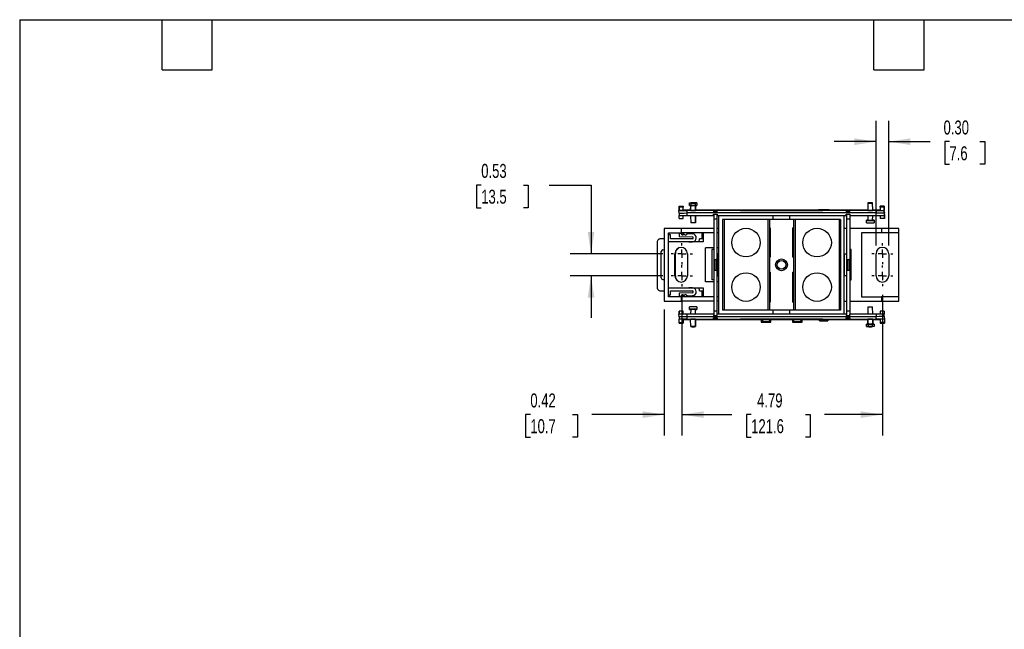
# Model space of a CAD drawing. Header units: inches. Extents: x 1 to 43, y 1 to 33.
# Tile 2 of 3: x 1 to 24.5, y 18.4 to 33. Entities that reach past the tile are written whole.
import ezdxf

# ---------------------------------------------------------------- set-up
doc = ezdxf.new("R2010")
doc.units = ezdxf.units.IN
doc.header["$LTSCALE"] = 4
doc.header["$MEASUREMENT"] = 0
doc.linetypes.add('CENTERX2', pattern=[0.8, 0.5, -0.1, 0.1, -0.1])
doc.layers.add('CENTER', color=40, linetype='CENTERX2')
doc.layers.add('DIMENSIONS', color=140, linetype='Continuous', lineweight=25)
doc.layers.add('TEXT', color=140, linetype='Continuous', lineweight=25)
doc.styles.add('SLDTEXTSTYLE0', font='TXT', dxfattribs={"width": 0.7})
doc.dimstyles.new('SLDDIMSTYLE0', dxfattribs={"dimtxt": 0.339844, "dimasz": 0.52, "dimexe": 0, "dimexo": 0.0625, "dimgap": 0.084961, "dimtad": 0, "dimtih": 1, "dimtoh": 1, "dimrnd": 1e-09, "dimzin": 12, "dimdsep": 46, "dimtxsty": 'SLDTEXTSTYLE0', "dimsah": 1, "dimcen": 0.09, "dimadec": 0, "dimazin": 3, "dimtfac": 1, "dimtofl": 0, "dimtmove": 0, "dimatfit": 3, "dimfxl": 0, "dimfrac": 2, "dimtolj": 1, "dimtzin": 12, "dimarcsym": 0})
doc.dimstyles.new('SLDDIMSTYLE2', dxfattribs={"dimtxt": 0.339844, "dimasz": 0.52, "dimexe": 0, "dimexo": 0.0625, "dimgap": 0.084961, "dimtad": 0, "dimtih": 1, "dimtoh": 1, "dimrnd": 1e-09, "dimdsep": 46, "dimtxsty": 'SLDTEXTSTYLE0', "dimsah": 1, "dimcen": 0.09, "dimadec": 0, "dimazin": 2, "dimtfac": 1, "dimtmove": 0, "dimatfit": 0, "dimfxl": 0, "dimfrac": 2, "dimtolj": 1, "dimtzin": 12, "dimarcsym": 0})
doc.dimstyles.new('SLDDIMSTYLE3', dxfattribs={"dimtxt": 0.339844, "dimasz": 0.52, "dimexe": 0, "dimexo": 0.0625, "dimgap": 0.084961, "dimtad": 0, "dimtih": 1, "dimtoh": 1, "dimrnd": 1e-09, "dimzin": 0, "dimdsep": 46, "dimtxsty": 'SLDTEXTSTYLE0', "dimsah": 1, "dimcen": 0.09, "dimadec": 0, "dimazin": 0, "dimtfac": 1, "dimtmove": 0, "dimatfit": 0, "dimfxl": 0, "dimfrac": 2, "dimtolj": 1, "dimtzin": 12, "dimarcsym": 0})

# ---------------------------------------------------------------- blocks, each defined once
blk = doc.blocks.new('_D_3')
at = {"layer": 'DIMENSIONS'}
for p, q in [((16.816, 26.422), (16.816, 23.066)), ((21.605, 26.43), (21.605, 23.066)), ((16.816, 23.566), (18.01, 23.566)), ((18.471, 23.566), (18.357, 23.566)), ((18.357, 23.566), (18.357, 23.025)), ((19.764, 23.566), (19.878, 23.566)), ((19.878, 23.566), (19.878, 23.025)), ((21.605, 23.566), (20.224, 23.566)), ((18.357, 23.025), (18.471, 23.025)), ((19.878, 23.025), (19.764, 23.025))]:
    blk.add_line(p, q, dxfattribs=at)
for points in [[(16.816, 23.566), (17.336, 23.486), (17.336, 23.646)], [(21.605, 23.566), (21.085, 23.646), (21.085, 23.486)]]:
    blk.add_solid(points, dxfattribs=at)
at = {"layer": 'DIMENSIONS', "char_height": 0.3333, "attachment_point": 1, "style": 'SLDTEXTSTYLE0'}
for s, insert in [('4.79', (18.612, 24.071)), ('121.6', (18.471, 23.455))]:
    blk.add_mtext(s, dxfattribs=dict(at, insert=insert))
blk = doc.blocks.new('_D_4')
at = {"layer": 'DIMENSIONS'}
for p, q in [((16.816, 26.422), (16.816, 23.066)), ((16.396, 26.078), (16.396, 23.066)), ((13.196, 23.566), (13.082, 23.566)), ((13.082, 23.566), (13.082, 23.025)), ((14.206, 23.566), (14.32, 23.566)), ((14.32, 23.566), (14.32, 23.025)), ((16.396, 23.566), (14.666, 23.566)), ((16.816, 23.566), (17.816, 23.566)), ((13.082, 23.025), (13.196, 23.025)), ((14.32, 23.025), (14.206, 23.025))]:
    blk.add_line(p, q, dxfattribs=at)
for points in [[(16.396, 23.566), (15.876, 23.646), (15.876, 23.486)], [(16.816, 23.566), (17.336, 23.486), (17.336, 23.646)]]:
    blk.add_solid(points, dxfattribs=at)
at = {"layer": 'DIMENSIONS', "char_height": 0.3333, "attachment_point": 1, "style": 'SLDTEXTSTYLE0'}
for s, insert in [('0.42', (13.196, 24.071)), ('10.7', (13.196, 23.455))]:
    blk.add_mtext(s, dxfattribs=dict(at, insert=insert))
blk = doc.blocks.new('_D_5')
at = {"layer": 'DIMENSIONS'}
for p, q in [((12.023, 29.048), (11.909, 29.048)), ((11.909, 29.048), (11.909, 28.508)), ((13.033, 29.048), (13.147, 29.048)), ((13.147, 29.048), (13.147, 28.508)), ((13.646, 29.048), (14.646, 29.048)), ((14.646, 29.048), (14.646, 27.409)), ((11.909, 28.508), (12.023, 28.508)), ((13.147, 28.508), (13.033, 28.508)), ((16.36, 27.409), (14.146, 27.409)), ((16.36, 26.878), (14.146, 26.878)), ((14.646, 26.878), (14.646, 25.878))]:
    blk.add_line(p, q, dxfattribs=at)
for points in [[(14.646, 27.409), (14.726, 27.929), (14.566, 27.929)], [(14.646, 26.878), (14.566, 26.358), (14.726, 26.358)]]:
    blk.add_solid(points, dxfattribs=at)
at = {"layer": 'DIMENSIONS', "char_height": 0.3333, "attachment_point": 1, "style": 'SLDTEXTSTYLE0'}
for s, insert in [('0.53', (12.023, 29.554)), ('13.5', (12.023, 28.938))]:
    blk.add_mtext(s, dxfattribs=dict(at, insert=insert))
blk = doc.blocks.new('_D_6')
at = {"layer": 'DIMENSIONS'}
for p, q in [((21.455, 27.608), (21.455, 30.586)), ((21.755, 27.608), (21.755, 30.586)), ((21.455, 30.086), (20.455, 30.086)), ((21.755, 30.086), (22.745, 30.086)), ((23.206, 30.086), (23.092, 30.086)), ((23.092, 30.086), (23.092, 29.546)), ((23.933, 30.086), (24.047, 30.086)), ((24.047, 30.086), (24.047, 29.546)), ((23.092, 29.546), (23.206, 29.546)), ((24.047, 29.546), (23.933, 29.546))]:
    blk.add_line(p, q, dxfattribs=at)
for points in [[(21.455, 30.086), (20.935, 30.166), (20.935, 30.006)], [(21.755, 30.086), (22.275, 30.006), (22.275, 30.166)]]:
    blk.add_solid(points, dxfattribs=at)
at = {"layer": 'DIMENSIONS', "char_height": 0.3333, "attachment_point": 1, "style": 'SLDTEXTSTYLE0'}
for s, insert in [('0.30', (23.065, 30.592)), ('7.6', (23.206, 29.975))]:
    blk.add_mtext(s, dxfattribs=dict(at, insert=insert))
blk = doc.blocks.new('SW_CENTERMARKSYMBOL_0')
at = {"layer": 'CENTER', "color": 0}
for p, q in [((0, 0.2), (0, 0.256)), ((-0.2, 0), (-0.256, 0)), ((0, 0), (-0.1, 0)), ((0, 0), (0, 0.1)), ((0, 0), (0, -0.1)), ((0, 0), (0.1, 0)), ((0.2, 0), (0.256, 0)), ((0, -0.2), (0, -0.256))]:
    blk.add_line(p, q, dxfattribs=at)
blk = doc.blocks.new('SW_CENTERMARKSYMBOL_1')
at = {"layer": 'CENTER', "color": 0}
for p, q in [((0, 0.2), (0, 0.256)), ((-0.2, 0), (-0.256, 0)), ((0, 0), (-0.1, 0)), ((0, 0), (0, 0.1)), ((0, 0), (0, -0.1)), ((0, 0), (0.1, 0)), ((0.2, 0), (0.256, 0)), ((0, -0.2), (0, -0.256))]:
    blk.add_line(p, q, dxfattribs=at)
blk = doc.blocks.new('SW_CENTERMARKSYMBOL_2')
at = {"layer": 'CENTER', "color": 0}
for p, q in [((0, 0.2), (0, 0.25)), ((-0.2, 0), (-0.25, 0)), ((0, 0), (-0.1, 0)), ((0, 0), (0, 0.1)), ((0, 0), (0, -0.1)), ((0, 0), (0.1, 0)), ((0.2, 0), (0.25, 0)), ((0, -0.2), (0, -0.25))]:
    blk.add_line(p, q, dxfattribs=at)
blk = doc.blocks.new('SW_CENTERMARKSYMBOL_3')
at = {"layer": 'CENTER', "color": 0}
for p, q in [((0, 0.2), (0, 0.25)), ((-0.2, 0), (-0.25, 0)), ((0, 0), (-0.1, 0)), ((0, 0), (0, 0.1)), ((0, 0), (0, -0.1)), ((0, 0), (0.1, 0)), ((0.2, 0), (0.25, 0)), ((0, -0.2), (0, -0.25))]:
    blk.add_line(p, q, dxfattribs=at)

msp = doc.modelspace()

# ---------------------------------------------------------------- linework, layer by layer
for p, q in [((16.749, 28.548), (16.749, 28.453)), ((16.75, 28.525), (16.749, 28.548)), ((16.749, 28.548), (16.847, 28.548)), ((16.75, 28.443), (16.75, 28.525)), ((16.847, 28.525), (16.75, 28.525)), ((16.847, 28.548), (16.847, 28.525)), ((16.847, 28.443), (16.847, 28.525)), ((16.995, 28.562), (16.995, 28.621)), ((16.995, 28.621), (17.027, 28.621)), ((16.995, 28.562), (17.026, 28.562)), ((17.024, 28.442), (17.026, 28.562)), ((17.028, 28.621), (17.025, 28.442)), ((17.141, 28.442), (17.138, 28.621)), ((17.172, 28.621), (17.139, 28.621)), ((17.14, 28.562), (17.172, 28.562)), ((17.14, 28.562), (17.142, 28.442)), ((17.172, 28.621), (17.172, 28.562)), ((21.26, 28.621), (21.257, 28.442)), ((21.375, 28.441), (21.371, 28.621)), ((21.375, 28.442), (21.371, 28.621)), ((21.648, 28.542), (21.552, 28.542)), ((21.552, 28.525), (21.552, 28.542)), ((21.552, 28.525), (21.552, 28.443)), ((21.648, 28.525), (21.552, 28.525)), ((21.648, 28.542), (21.648, 28.525)), ((21.649, 28.45), (21.648, 28.542)), ((21.648, 28.525), (21.649, 28.443)), ((16.746, 28.442), (16.747, 28.454)), ((16.747, 28.381), (16.746, 28.442)), ((16.747, 28.381), (16.748, 28.326)), ((16.749, 28.249), (16.748, 28.326)), ((16.75, 28.443), (16.749, 28.453)), ((16.749, 28.249), (16.846, 28.249)), ((16.847, 28.443), (16.75, 28.443)), ((16.846, 28.249), (16.847, 28.324)), ((16.847, 28.454), (17.026, 28.454)), ((17.571, 28.441), (16.943, 28.441)), ((16.944, 28.382), (16.943, 28.441)), ((16.944, 28.323), (16.943, 28.382)), ((16.944, 28.382), (16.943, 28.382)), ((21.453, 28.382), (16.944, 28.382)), ((16.944, 28.323), (17.571, 28.323)), ((17.024, 28.323), (17.027, 28.148)), ((17.142, 28.323), (17.139, 28.148)), ((17.141, 28.454), (18.48, 28.454)), ((17.658, 28.451), (17.571, 28.451)), ((17.571, 28.451), (17.571, 28.441)), ((17.571, 28.441), (17.571, 28.413)), ((17.571, 28.422), (17.658, 28.422)), ((17.571, 28.413), (17.658, 28.413)), ((17.571, 28.352), (17.658, 28.352)), ((17.571, 28.323), (17.571, 28.352)), ((17.575, 28.352), (17.575, 28.246)), ((17.575, 28.246), (17.654, 28.246)), ((17.575, 28.246), (17.575, 27.274)), ((17.654, 28.352), (17.654, 28.246)), ((17.654, 28.246), (17.654, 27.274)), ((17.658, 28.441), (17.658, 28.451)), ((17.658, 28.413), (17.658, 28.441)), ((20.741, 28.441), (17.658, 28.441)), ((17.658, 28.352), (17.658, 28.323)), ((17.658, 28.323), (20.741, 28.323)), ((17.695, 25.964), (17.695, 28.323)), ((17.784, 28.226), (17.784, 26.061)), ((17.823, 28.226), (17.784, 28.226)), ((17.823, 28.226), (17.823, 26.061)), ((18.871, 28.226), (17.823, 28.226)), ((18.215, 28.448), (18.215, 28.443)), ((20.125, 28.448), (18.274, 28.448)), ((18.274, 28.448), (18.274, 28.443)), ((18.274, 28.443), (20.125, 28.443)), ((18.48, 28.454), (18.48, 28.454)), ((18.48, 28.454), (18.719, 28.454)), ((18.48, 28.454), (18.48, 28.454)), ((18.719, 28.454), (18.748, 28.45)), ((18.748, 28.45), (18.902, 28.45)), ((18.871, 28.226), (18.871, 26.061)), ((18.91, 28.226), (18.871, 28.226)), ((18.902, 28.45), (18.932, 28.454)), ((18.91, 28.226), (18.91, 26.061)), ((19.481, 28.226), (18.91, 28.226)), ((18.932, 28.454), (19.467, 28.454)), ((18.999, 28.226), (18.999, 28.323)), ((19.392, 28.226), (19.392, 28.323)), ((19.467, 28.454), (19.496, 28.45)), ((19.481, 28.226), (19.481, 26.061)), ((19.52, 28.226), (19.481, 28.226)), ((19.496, 28.45), (19.65, 28.45)), ((19.52, 28.226), (19.52, 26.061)), ((20.568, 28.226), (19.52, 28.226)), ((19.65, 28.45), (19.68, 28.454)), ((19.68, 28.454), (19.919, 28.454)), ((19.919, 28.454), (19.919, 28.454)), ((19.919, 28.454), (21.257, 28.454)), ((19.919, 28.454), (19.919, 28.454)), ((20.331, 28.454), (20.08, 28.454)), ((20.08, 28.454), (20.08, 28.453)), ((20.08, 28.453), (20.331, 28.453)), ((20.125, 28.443), (20.125, 28.448)), ((20.184, 28.443), (20.184, 28.448)), ((20.331, 28.453), (20.331, 28.454)), ((20.331, 28.454), (20.331, 28.453)), ((20.568, 28.226), (20.568, 26.061)), ((20.607, 28.226), (20.568, 28.226)), ((20.607, 28.226), (20.607, 26.061)), ((20.695, 25.964), (20.695, 28.323)), ((20.827, 28.451), (20.741, 28.451)), ((20.741, 28.451), (20.741, 28.441)), ((20.741, 28.441), (20.741, 28.413)), ((20.741, 28.422), (20.827, 28.422)), ((20.741, 28.413), (20.827, 28.413)), ((20.741, 28.352), (20.827, 28.352)), ((20.741, 28.323), (20.741, 28.352)), ((20.745, 28.352), (20.745, 28.246)), ((20.745, 28.246), (20.823, 28.246)), ((20.745, 28.246), (20.745, 27.274)), ((20.823, 28.352), (20.823, 28.246)), ((20.823, 28.246), (20.823, 27.274)), ((20.827, 28.441), (20.827, 28.451)), ((20.827, 28.413), (20.827, 28.441)), ((21.452, 28.441), (20.827, 28.441)), ((20.827, 28.352), (20.827, 28.323)), ((20.827, 28.323), (21.454, 28.323)), ((21.257, 28.442), (21.257, 28.442)), ((21.258, 28.323), (21.26, 28.204)), ((21.371, 28.204), (21.373, 28.323)), ((21.374, 28.454), (21.552, 28.454)), ((21.452, 28.441), (21.453, 28.382)), ((21.454, 28.323), (21.453, 28.382)), ((21.552, 28.443), (21.649, 28.443)), ((21.552, 28.324), (21.553, 28.249)), ((21.653, 28.249), (21.553, 28.249)), ((21.65, 28.454), (21.649, 28.45)), ((21.649, 28.443), (21.649, 28.442)), ((21.65, 28.388), (21.649, 28.442)), ((21.65, 28.416), (21.65, 28.454)), ((21.65, 28.416), (21.651, 28.375)), ((21.65, 28.388), (21.651, 28.326)), ((21.651, 28.358), (21.651, 28.375)), ((21.653, 28.266), (21.651, 28.358)), ((21.651, 28.331), (21.653, 28.249)), ((21.651, 28.326), (21.651, 28.331)), ((21.653, 28.249), (21.653, 28.266)), ((16.396, 28.01), (16.396, 26.278)), ((16.81, 28.01), (16.396, 28.01)), ((16.81, 27.911), (16.81, 28.01)), ((17.575, 28.01), (16.81, 28.01)), ((17.139, 28.148), (17.139, 28.148)), ((17.695, 28.01), (17.654, 28.01)), ((18.926, 28.027), (18.91, 28.027)), ((18.926, 28.027), (18.926, 27.324)), ((19.481, 28.027), (19.465, 28.027)), ((19.465, 27.324), (19.465, 28.027)), ((20.745, 28.01), (20.695, 28.01)), ((21.581, 28.01), (20.823, 28.01)), ((21.227, 28.148), (21.227, 28.207)), ((21.259, 28.207), (21.227, 28.207)), ((21.404, 28.207), (21.373, 28.207)), ((21.404, 28.207), (21.404, 28.148)), ((21.581, 28.01), (21.581, 27.911)), ((21.995, 28.01), (21.581, 28.01)), ((21.995, 27.911), (21.995, 28.01)), ((16.396, 27.764), (16.304, 27.764)), ((16.495, 26.376), (16.495, 27.911)), ((16.495, 27.911), (16.81, 27.911)), ((16.495, 27.88), (16.522, 27.88)), ((16.54, 27.862), (16.495, 27.862)), ((16.522, 27.88), (16.522, 27.862)), ((16.54, 27.764), (16.54, 27.862)), ((16.54, 27.774), (16.857, 27.774)), ((17.066, 27.764), (16.54, 27.764)), ((16.747, 27.892), (16.747, 27.821)), ((16.802, 27.89), (16.747, 27.892)), ((16.747, 27.821), (17.067, 27.81)), ((17.575, 27.911), (16.81, 27.911)), ((16.81, 27.911), (16.81, 27.872)), ((16.849, 27.872), (16.81, 27.872)), ((16.849, 27.911), (16.849, 27.872)), ((16.857, 27.774), (16.857, 27.764)), ((17.07, 27.88), (16.948, 27.885)), ((17.321, 27.764), (17.237, 27.764)), ((17.302, 27.764), (17.302, 27.908)), ((17.302, 27.908), (17.321, 27.908)), ((17.321, 27.911), (17.321, 27.691)), ((17.695, 27.911), (17.654, 27.911)), ((21.581, 27.911), (21.109, 27.911)), ((21.109, 27.911), (21.109, 26.376)), ((21.995, 27.911), (21.581, 27.911)), ((21.995, 26.376), (21.995, 27.911)), ((16.225, 27.685), (16.225, 26.602)), ((17.321, 27.691), (16.495, 27.691)), ((16.98, 27.691), (16.993, 27.693)), ((16.993, 27.693), (17.066, 27.693)), ((17.381, 26.738), (17.381, 27.549)), ((17.575, 27.549), (17.381, 27.549)), ((17.695, 27.549), (17.654, 27.549)), ((16.323, 26.829), (16.323, 27.459)), ((16.648, 26.88), (16.648, 27.408)), ((16.66, 26.878), (16.66, 27.409)), ((16.947, 27.408), (16.947, 26.88)), ((17.532, 27.506), (17.532, 26.782)), ((17.575, 27.506), (17.532, 27.506)), ((17.689, 27.408), (17.654, 27.408)), ((17.689, 26.88), (17.689, 27.408)), ((18.91, 27.324), (18.926, 27.324)), ((19.465, 27.324), (19.481, 27.324)), ((20.702, 27.408), (20.745, 27.408)), ((20.702, 26.88), (20.702, 27.408)), ((20.859, 27.506), (20.823, 27.506)), ((20.859, 26.782), (20.859, 27.506)), ((21.455, 26.88), (21.455, 27.408)), ((21.755, 27.408), (21.755, 26.88)), ((17.575, 27.274), (17.575, 27.014)), ((17.595, 27.274), (17.575, 27.274)), ((17.595, 27.274), (17.595, 27.014)), ((17.595, 27.274), (17.634, 27.274)), ((17.634, 27.274), (17.634, 27.014)), ((17.654, 27.274), (17.634, 27.274)), ((17.654, 27.274), (17.654, 27.014)), ((20.745, 27.274), (20.745, 27.014)), ((20.764, 27.274), (20.745, 27.274)), ((20.764, 27.274), (20.764, 27.014)), ((20.764, 27.274), (20.804, 27.274)), ((20.804, 27.274), (20.804, 27.014)), ((20.823, 27.274), (20.804, 27.274)), ((20.823, 27.274), (20.823, 27.014)), ((17.595, 27.014), (17.575, 27.014)), ((17.575, 27.014), (17.575, 26.041)), ((17.595, 27.014), (17.634, 27.014)), ((17.634, 27.014), (17.654, 27.014)), ((17.654, 27.014), (17.654, 26.041)), ((17.654, 26.88), (17.689, 26.88)), ((18.926, 26.972), (18.91, 26.972)), ((18.926, 26.972), (18.926, 26.253)), ((19.481, 26.972), (19.465, 26.972)), ((19.465, 26.253), (19.465, 26.972)), ((20.745, 26.88), (20.702, 26.88)), ((20.764, 27.014), (20.745, 27.014)), ((20.745, 27.014), (20.745, 26.041)), ((20.764, 27.014), (20.804, 27.014)), ((20.804, 27.014), (20.823, 27.014)), ((20.823, 27.014), (20.823, 26.041)), ((16.495, 26.596), (17.321, 26.596)), ((16.993, 26.595), (16.98, 26.596)), ((17.066, 26.595), (16.993, 26.595)), ((17.321, 26.596), (17.321, 26.376)), ((17.575, 26.738), (17.381, 26.738)), ((17.575, 26.782), (17.532, 26.782)), ((17.695, 26.738), (17.654, 26.738)), ((20.823, 26.782), (20.859, 26.782)), ((16.304, 26.524), (16.396, 26.524)), ((16.495, 26.425), (16.54, 26.425)), ((16.522, 26.408), (16.495, 26.408)), ((16.81, 26.376), (16.495, 26.376)), ((16.522, 26.425), (16.522, 26.408)), ((16.54, 26.524), (17.066, 26.524)), ((16.54, 26.425), (16.54, 26.524)), ((16.857, 26.514), (16.54, 26.514)), ((17.067, 26.478), (16.747, 26.467)), ((16.747, 26.467), (16.747, 26.396)), ((16.747, 26.396), (16.802, 26.398)), ((16.849, 26.415), (16.81, 26.415)), ((16.81, 26.415), (16.81, 26.376)), ((16.81, 26.278), (16.81, 26.376)), ((17.575, 26.376), (16.81, 26.376)), ((16.849, 26.376), (16.849, 26.415)), ((16.857, 26.524), (16.857, 26.514)), ((16.948, 26.403), (17.07, 26.407)), ((17.237, 26.524), (17.321, 26.524)), ((17.302, 26.38), (17.302, 26.524)), ((17.321, 26.38), (17.302, 26.38)), ((17.695, 26.376), (17.654, 26.376)), ((21.109, 26.376), (21.581, 26.376)), ((21.581, 26.376), (21.581, 26.278)), ((21.995, 26.376), (21.581, 26.376)), ((21.995, 26.278), (21.995, 26.376)), ((16.396, 26.278), (16.81, 26.278)), ((17.575, 26.278), (16.81, 26.278)), ((16.995, 26.08), (16.995, 26.139)), ((17.172, 26.139), (17.172, 26.08)), ((17.695, 26.278), (17.654, 26.278)), ((18.91, 26.253), (18.926, 26.253)), ((19.465, 26.253), (19.481, 26.253)), ((20.695, 26.278), (20.745, 26.278)), ((20.823, 26.278), (21.581, 26.278)), ((21.26, 26.139), (21.257, 25.964)), ((21.26, 26.139), (21.26, 26.139)), ((21.375, 25.964), (21.371, 26.139)), ((21.581, 26.278), (21.995, 26.278)), ((16.747, 25.9), (16.746, 25.961)), ((16.747, 25.9), (16.748, 25.845)), ((16.75, 26.038), (16.749, 26.015)), ((16.749, 26.015), (16.749, 25.962)), ((16.75, 25.962), (16.75, 26.038)), ((16.847, 26.038), (16.75, 26.038)), ((16.847, 25.964), (16.847, 26.038)), ((17.571, 25.964), (16.943, 25.964)), ((16.944, 25.905), (16.943, 25.964)), ((16.944, 25.846), (16.943, 25.905)), ((16.944, 25.905), (16.943, 25.905)), ((21.453, 25.905), (16.944, 25.905)), ((16.995, 26.08), (17.026, 26.08)), ((17.027, 26.083), (17.025, 25.964)), ((17.141, 25.964), (17.139, 26.083)), ((17.14, 26.08), (17.172, 26.08)), ((17.571, 25.964), (17.571, 25.935)), ((17.571, 25.935), (17.658, 25.935)), ((17.571, 25.875), (17.658, 25.875)), ((17.571, 25.846), (17.571, 25.875)), ((17.575, 26.041), (17.654, 26.041)), ((17.575, 26.041), (17.575, 25.935)), ((17.654, 26.041), (17.654, 25.935)), ((17.658, 25.935), (17.658, 25.964)), ((20.741, 25.964), (17.658, 25.964)), ((17.658, 25.875), (17.658, 25.846)), ((17.823, 26.061), (17.784, 26.061)), ((18.871, 26.061), (17.823, 26.061)), ((18.91, 26.061), (18.871, 26.061)), ((19.481, 26.061), (18.91, 26.061)), ((18.999, 25.964), (18.999, 26.061)), ((19.392, 25.964), (19.392, 26.061)), ((19.52, 26.061), (19.481, 26.061)), ((20.568, 26.061), (19.52, 26.061)), ((20.607, 26.061), (20.568, 26.061)), ((20.741, 25.964), (20.741, 25.935)), ((20.741, 25.935), (20.827, 25.935)), ((20.741, 25.875), (20.827, 25.875)), ((20.741, 25.846), (20.741, 25.875)), ((20.745, 26.041), (20.823, 26.041)), ((20.745, 26.041), (20.745, 25.935)), ((20.823, 26.041), (20.823, 25.935)), ((20.827, 25.935), (20.827, 25.964)), ((21.452, 25.964), (20.827, 25.964)), ((20.827, 25.875), (20.827, 25.846)), ((21.452, 25.964), (21.453, 25.905)), ((21.454, 25.846), (21.453, 25.905)), ((21.552, 26.038), (21.552, 25.964)), ((21.648, 26.038), (21.552, 26.038)), ((21.648, 26.038), (21.649, 25.961)), ((21.65, 25.907), (21.649, 25.961)), ((21.65, 25.907), (21.651, 25.845)), ((16.748, 25.844), (16.748, 25.845)), ((16.847, 25.844), (16.748, 25.844)), ((16.749, 25.762), (16.748, 25.844)), ((16.749, 25.762), (16.846, 25.762)), ((16.749, 25.746), (16.749, 25.762)), ((16.749, 25.746), (16.845, 25.746)), ((16.847, 25.837), (16.845, 25.746)), ((16.845, 25.746), (16.846, 25.762)), ((16.846, 25.762), (16.847, 25.844)), ((16.847, 25.837), (16.847, 25.844)), ((17.024, 25.833), (16.847, 25.833)), ((16.944, 25.846), (17.571, 25.846)), ((17.027, 25.667), (17.024, 25.845)), ((17.142, 25.845), (17.139, 25.667)), ((17.142, 25.845), (17.142, 25.845)), ((18.482, 25.833), (17.142, 25.833)), ((17.571, 25.865), (17.658, 25.865)), ((17.571, 25.846), (17.571, 25.837)), ((17.571, 25.837), (17.658, 25.837)), ((17.658, 25.846), (20.741, 25.846)), ((17.658, 25.837), (17.658, 25.846)), ((18.215, 25.845), (18.215, 25.839)), ((20.125, 25.845), (18.274, 25.845)), ((18.274, 25.839), (18.274, 25.845)), ((18.274, 25.839), (20.125, 25.839)), ((18.726, 25.834), (18.482, 25.834)), ((18.482, 25.834), (18.482, 25.833)), ((18.726, 25.834), (18.709, 25.797)), ((18.709, 25.797), (18.737, 25.811)), ((18.709, 25.797), (18.709, 25.777)), ((18.737, 25.791), (18.709, 25.777)), ((18.709, 25.777), (18.942, 25.777)), ((18.749, 25.837), (18.726, 25.834)), ((18.737, 25.811), (18.749, 25.837)), ((18.737, 25.811), (18.737, 25.791)), ((18.737, 25.791), (18.914, 25.791)), ((18.902, 25.837), (18.749, 25.837)), ((18.925, 25.834), (18.902, 25.837)), ((18.914, 25.811), (18.902, 25.837)), ((18.914, 25.791), (18.914, 25.811)), ((18.914, 25.811), (18.942, 25.797)), ((18.942, 25.777), (18.914, 25.791)), ((19.474, 25.834), (18.925, 25.834)), ((18.942, 25.797), (18.925, 25.834)), ((18.942, 25.777), (18.942, 25.797)), ((19.474, 25.834), (19.457, 25.797)), ((19.457, 25.797), (19.485, 25.811)), ((19.457, 25.797), (19.457, 25.777)), ((19.485, 25.791), (19.457, 25.777)), ((19.457, 25.777), (19.69, 25.777)), ((19.497, 25.837), (19.474, 25.834)), ((19.485, 25.811), (19.497, 25.837)), ((19.485, 25.811), (19.485, 25.791)), ((19.485, 25.791), (19.662, 25.791)), ((19.65, 25.837), (19.497, 25.837)), ((19.673, 25.834), (19.65, 25.837)), ((19.662, 25.811), (19.65, 25.837)), ((19.662, 25.791), (19.662, 25.811)), ((19.662, 25.811), (19.69, 25.797)), ((19.69, 25.777), (19.662, 25.791)), ((19.917, 25.834), (19.673, 25.834)), ((19.69, 25.797), (19.673, 25.834)), ((19.69, 25.777), (19.69, 25.797)), ((19.917, 25.833), (19.917, 25.834)), ((20.105, 25.833), (19.917, 25.833)), ((20.302, 25.834), (20.105, 25.834)), ((20.105, 25.834), (20.105, 25.834)), ((20.105, 25.833), (20.105, 25.834)), ((20.106, 25.806), (20.105, 25.834)), ((20.302, 25.833), (20.105, 25.833)), ((20.105, 25.833), (20.106, 25.807)), ((20.106, 25.807), (20.301, 25.807)), ((20.106, 25.806), (20.106, 25.807)), ((20.301, 25.806), (20.106, 25.806)), ((20.125, 25.845), (20.125, 25.839)), ((20.184, 25.839), (20.184, 25.845)), ((20.302, 25.834), (20.301, 25.806)), ((20.302, 25.833), (20.301, 25.807)), ((20.301, 25.807), (20.301, 25.806)), ((20.302, 25.834), (20.302, 25.834)), ((20.302, 25.834), (20.302, 25.833)), ((21.258, 25.833), (20.302, 25.833)), ((20.741, 25.865), (20.827, 25.865)), ((20.741, 25.846), (20.741, 25.837)), ((20.741, 25.837), (20.827, 25.837)), ((20.827, 25.846), (21.454, 25.846)), ((20.827, 25.837), (20.827, 25.846)), ((21.227, 25.667), (21.227, 25.726)), ((21.259, 25.726), (21.227, 25.726)), ((21.227, 25.667), (21.26, 25.667)), ((21.259, 25.726), (21.256, 25.845)), ((21.258, 25.845), (21.261, 25.667)), ((21.37, 25.667), (21.373, 25.845)), ((21.404, 25.667), (21.371, 25.667)), ((21.375, 25.845), (21.373, 25.726)), ((21.552, 25.833), (21.373, 25.833)), ((21.404, 25.726), (21.373, 25.726)), ((21.404, 25.726), (21.404, 25.667)), ((21.651, 25.844), (21.552, 25.844)), ((21.552, 25.844), (21.552, 25.837)), ((21.552, 25.844), (21.553, 25.762)), ((21.552, 25.837), (21.553, 25.746)), ((21.653, 25.762), (21.553, 25.762)), ((21.553, 25.762), (21.553, 25.746)), ((21.553, 25.746), (21.653, 25.746)), ((21.651, 25.845), (21.651, 25.844)), ((21.651, 25.844), (21.653, 25.762)), ((21.653, 25.762), (21.653, 25.746))]:
    msp.add_line(p, q)
for centre, radius in [((18.347, 27.675), 0.341), ((20.044, 27.675), 0.341), ((19.195, 27.144), 0.14), ((19.195, 27.144), 0.106), ((18.347, 26.612), 0.341), ((20.044, 26.612), 0.341)]:
    msp.add_circle(centre, radius)
for centre, radius, start, end in [((17.083, 32.544), 3.924, 268.7065, 271.2935), ((21.316, 32.071), 3.924, 268.7065, 271.2935), ((16.831, 27.887), 0.0296, 174.3396, 343.7161), ((16.866, 27.877), 0.00698, 12.2839, 163.7161), ((16.902, 27.884), 0.0296, 192.2839, 336.8397), ((17.066, 27.787), 0.0938, 270, 88), ((17.066, 27.787), 0.0229, 270, 88), ((17.066, 27.787), 0.173, 326.2857, 352.3615), ((16.798, 27.408), 0.15, 0, 180), ((16.816, 27.409), 0.156, 118.7308, 180), ((21.605, 27.408), 0.15, 0, 180), ((16.798, 26.88), 0.15, 180, 0), ((16.816, 26.878), 0.156, 180, 241.2692), ((21.605, 26.88), 0.15, 180, 0), ((17.066, 26.501), 0.0938, 272, 90), ((17.066, 26.501), 0.173, 7.6385, 33.7143), ((16.831, 26.401), 0.0296, 16.2839, 185.6604), ((16.866, 26.411), 0.00698, 196.2839, 347.7161), ((16.902, 26.403), 0.0296, 23.1603, 167.7161), ((17.066, 26.501), 0.0229, 272, 90), ((17.083, 22.216), 3.924, 88.7065, 91.2935), ((21.316, 21.744), 3.924, 88.7065, 91.2935)]:
    msp.add_arc(centre, radius, start, end)
for centre, major_axis, ratio, start_param, end_param in [((17.083, 28.562), (0.0886, 0), 0.026193, 6.283185, 9.424778), ((16.942, 28.442), (0.197, 0), 0.00349, 3.141319, 4.712602), ((16.825, 28.454), (0.0788, 0), 0.003491, 2.873302, 3.141318), ((16.943, 28.384), (0.197, 0.003), 0.008727, 3.141258, 4.711932), ((16.944, 28.326), (0.197, 0), 0.013961, 3.141501, 4.712176), ((18.274, 28.448), (0.0591, 0), 0.003491, 1.570796, 3.141593), ((18.274, 28.443), (0.0591, 0), 0.003491, 3.141593, 4.712389), ((20.125, 28.448), (0.0591, 0), 0.003491, 0, 1.570796), ((20.125, 28.443), (0.0591, 0), 0.003491, 4.712389, 6.283185), ((21.452, 28.442), (0.197, 0), 0.00349, 4.712602, 6.283094), ((21.453, 28.384), (0.197, 0.003), 0.008727, 4.712541, 6.283033), ((21.454, 28.326), (0.197, 0), 0.013961, 4.712176, 6.283277), ((21.571, 28.454), (0.0788, 0), 0.003491, 6.283094, 6.350835), ((21.316, 28.207), (0.0886, 0), 0.043646, 3.141592, 6.283185), ((16.363, 27.459), (0.0278, -0.0278), 0.999695, 2.356195, 3.926839), ((16.363, 27.459), (-0.0278, -0.0278), 0.999695, 2.914535, 3.926991), ((16.363, 26.829), (0.0278, 0.0278), 0.999695, 2.356347, 3.926991), ((16.363, 26.829), (-0.0278, 0.0278), 0.999695, 2.356195, 3.36865), ((16.942, 25.961), (0.197, 0), 0.013961, 1.570583, 3.141867), ((16.943, 25.903), (0.197, 0.003), 0.008727, 1.570949, 3.141623), ((17.083, 26.08), (0.0886, 0), 0.043646, 6.283185, 9.424778), ((21.452, 25.961), (0.197, 0), 0.013961, 0.000091, 1.570583), ((21.453, 25.903), (0.197, 0.003), 0.008727, 6.283033, 7.853525), ((16.944, 25.845), (0.197, 0), 0.00349, 1.57101, 3.141684), ((18.274, 25.845), (0.0591, 0), 0.003491, 1.570796, 3.141593), ((18.274, 25.839), (0.0591, 0), 0.003491, 3.141593, 4.712389), ((20.125, 25.845), (0.0591, 0), 0.003491, 0, 1.570796), ((20.125, 25.839), (0.0591, 0), 0.003491, 4.712389, 6.283185), ((21.316, 25.726), (0.0886, 0), 0.026193, 3.141592, 6.283185), ((21.454, 25.845), (0.197, 0), 0.00349, 6.283094, 7.854195)]:
    msp.add_ellipse(centre, major_axis=major_axis, ratio=ratio, start_param=start_param, end_param=end_param)
for points, knots in [([(17.026, 28.562), (17.026, 28.562), (17.028, 28.562), (17.032, 28.562), (17.034, 28.562), (17.038, 28.562), (17.04, 28.563), (17.054, 28.563), (17.068, 28.563), (17.087, 28.563), (17.091, 28.563), (17.098, 28.563), (17.102, 28.563), (17.108, 28.563), (17.112, 28.563), (17.118, 28.563), (17.121, 28.563), (17.129, 28.562), (17.133, 28.562), (17.139, 28.562), (17.14, 28.562), (17.14, 28.562)], [0, 0, 0, 0, 0.125, 0.125, 0.1875, 0.1875, 0.25, 0.25, 0.5, 0.5, 0.5625, 0.5625, 0.625, 0.625, 0.6875, 0.6875, 0.75, 0.75, 0.875, 0.875, 1, 1, 1, 1]), ([(17.139, 28.621), (17.139, 28.621), (17.138, 28.621), (17.132, 28.621), (17.128, 28.621), (17.12, 28.621), (17.117, 28.621), (17.111, 28.621), (17.108, 28.621), (17.101, 28.621), (17.098, 28.621), (17.091, 28.621), (17.087, 28.621), (17.076, 28.621), (17.069, 28.621), (17.055, 28.621), (17.049, 28.621), (17.041, 28.621), (17.039, 28.621), (17.035, 28.621), (17.033, 28.621), (17.029, 28.621), (17.027, 28.621), (17.027, 28.621)], [0, 0, 0, 0, 0.000554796, 0.000554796, 0.001109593, 0.001109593, 0.001386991, 0.001386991, 0.001664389, 0.001664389, 0.001941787, 0.001941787, 0.002219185, 0.002219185, 0.002773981, 0.002773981, 0.003328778, 0.003328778, 0.003606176, 0.003606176, 0.003883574, 0.003883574, 0.00443837, 0.00443837, 0.00443837, 0.00443837]), ([(21.26, 28.621), (21.259, 28.591), (21.258, 28.531), (21.257, 28.471), (21.256, 28.441)], [0, 0, 0, 0, 0.5, 1, 1, 1, 1]), ([(21.371, 28.621), (21.371, 28.621), (21.37, 28.621), (21.365, 28.621), (21.364, 28.621), (21.359, 28.621), (21.357, 28.621), (21.351, 28.621), (21.348, 28.621), (21.342, 28.621), (21.338, 28.621), (21.331, 28.621), (21.328, 28.621), (21.32, 28.621), (21.316, 28.621), (21.309, 28.621), (21.305, 28.621), (21.298, 28.621), (21.294, 28.621), (21.288, 28.621), (21.284, 28.621), (21.278, 28.621), (21.276, 28.621), (21.271, 28.621), (21.269, 28.621), (21.265, 28.621), (21.263, 28.621), (21.26, 28.621), (21.259, 28.621), (21.26, 28.621)], [0.004297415, 0.004297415, 0.004297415, 0.004297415, 0.004869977, 0.004869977, 0.005156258, 0.005156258, 0.005442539, 0.005442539, 0.00572882, 0.00572882, 0.006015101, 0.006015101, 0.006301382, 0.006301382, 0.006587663, 0.006587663, 0.006873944, 0.006873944, 0.007160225, 0.007160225, 0.007446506, 0.007446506, 0.007732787, 0.007732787, 0.008019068, 0.008019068, 0.008305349, 0.008305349, 0.008877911, 0.008877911, 0.008877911, 0.008877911]), ([(21.26, 28.621), (21.261, 28.621), (21.263, 28.62), (21.268, 28.62), (21.27, 28.62), (21.274, 28.62), (21.276, 28.62), (21.284, 28.62), (21.291, 28.62), (21.304, 28.62), (21.311, 28.62), (21.325, 28.62), (21.332, 28.62), (21.342, 28.62), (21.345, 28.62), (21.351, 28.62), (21.354, 28.62), (21.361, 28.62), (21.365, 28.62), (21.37, 28.62), (21.371, 28.621), (21.371, 28.621)], [0.008877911, 0.008877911, 0.008877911, 0.008877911, 0.00941531, 0.00941531, 0.009684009, 0.009684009, 0.009952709, 0.009952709, 0.010490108, 0.010490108, 0.011027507, 0.011027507, 0.011564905, 0.011564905, 0.011833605, 0.011833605, 0.012102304, 0.012102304, 0.012639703, 0.012639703, 0.013177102, 0.013177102, 0.013177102, 0.013177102]), ([(17.024, 28.442), (17.024, 28.442), (17.026, 28.442), (17.03, 28.442), (17.032, 28.442), (17.036, 28.442), (17.039, 28.442), (17.052, 28.442), (17.068, 28.442), (17.087, 28.442), (17.091, 28.442), (17.099, 28.442), (17.102, 28.442), (17.109, 28.442), (17.113, 28.442), (17.119, 28.442), (17.122, 28.442), (17.131, 28.442), (17.135, 28.442), (17.141, 28.442), (17.142, 28.442), (17.142, 28.442)], [0, 0, 0, 0, 0.125, 0.125, 0.1875, 0.1875, 0.25, 0.25, 0.5, 0.5, 0.5625, 0.5625, 0.625, 0.625, 0.6875, 0.6875, 0.75, 0.75, 0.875, 0.875, 1, 1, 1, 1]), ([(17.139, 28.148), (17.14, 28.178), (17.141, 28.237), (17.142, 28.295), (17.142, 28.323)], [0, 0, 0, 0, 0.513319, 1, 1, 1, 1]), ([(21.257, 28.442), (21.258, 28.442), (21.26, 28.442), (21.265, 28.442), (21.267, 28.442), (21.272, 28.442), (21.274, 28.442), (21.28, 28.442), (21.283, 28.442), (21.289, 28.442), (21.293, 28.442), (21.304, 28.442), (21.311, 28.442), (21.326, 28.442), (21.333, 28.442), (21.347, 28.442), (21.353, 28.442), (21.361, 28.442), (21.363, 28.442), (21.367, 28.442), (21.369, 28.442), (21.373, 28.442), (21.375, 28.442), (21.375, 28.442)], [0, 0, 0, 0, 0.125, 0.125, 0.1875, 0.1875, 0.25, 0.25, 0.3125, 0.3125, 0.375, 0.375, 0.5, 0.5, 0.625, 0.625, 0.75, 0.75, 0.8125, 0.8125, 0.875, 0.875, 1, 1, 1, 1]), ([(17.139, 28.148), (17.138, 28.148), (17.136, 28.148), (17.131, 28.148), (17.129, 28.148), (17.125, 28.148), (17.122, 28.148), (17.114, 28.148), (17.108, 28.148), (17.095, 28.148), (17.088, 28.148), (17.073, 28.148), (17.066, 28.148), (17.057, 28.148), (17.054, 28.148), (17.048, 28.148), (17.045, 28.148), (17.033, 28.148), (17.027, 28.148), (17.027, 28.148)], [0.008877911, 0.008877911, 0.008877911, 0.008877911, 0.00941531, 0.00941531, 0.009684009, 0.009684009, 0.009952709, 0.009952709, 0.010490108, 0.010490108, 0.011027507, 0.011027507, 0.011564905, 0.011564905, 0.011833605, 0.011833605, 0.012102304, 0.012102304, 0.013177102, 0.013177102, 0.013177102, 0.013177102]), ([(21.371, 28.207), (21.37, 28.207), (21.369, 28.206), (21.361, 28.206), (21.346, 28.205), (21.328, 28.205), (21.309, 28.205), (21.29, 28.205), (21.274, 28.205), (21.264, 28.206), (21.261, 28.207), (21.26, 28.207)], [0, 0, 0, 0, 0.051549, 0.174908, 0.299697, 0.420209, 0.545585, 0.665785, 0.790085, 0.912814, 1, 1, 1, 1]), ([(16.304, 27.764), (16.299, 27.764), (16.293, 27.763), (16.283, 27.761), (16.278, 27.76), (16.269, 27.756), (16.264, 27.753), (16.256, 27.748), (16.252, 27.744), (16.241, 27.734), (16.235, 27.725), (16.227, 27.706), (16.225, 27.695), (16.225, 27.685)], [0, 0, 0, 0, 0.125, 0.125, 0.25, 0.25, 0.375, 0.375, 0.5, 0.5, 0.75, 0.75, 1, 1, 1, 1]), ([(16.929, 27.873), (16.931, 27.876), (16.934, 27.88), (16.94, 27.884), (16.944, 27.885), (16.948, 27.885)], [0, 0, 0, 0, 0.5, 0.5, 1, 1, 1, 1]), ([(16.225, 26.602), (16.225, 26.597), (16.226, 26.592), (16.228, 26.582), (16.229, 26.577), (16.233, 26.567), (16.235, 26.563), (16.241, 26.554), (16.244, 26.55), (16.255, 26.539), (16.264, 26.534), (16.283, 26.526), (16.293, 26.524), (16.304, 26.524)], [0, 0, 0, 0, 0.125, 0.125, 0.25, 0.25, 0.375, 0.375, 0.5, 0.5, 0.75, 0.75, 1, 1, 1, 1]), ([(16.948, 26.403), (16.944, 26.403), (16.94, 26.404), (16.934, 26.408), (16.931, 26.411), (16.929, 26.415)], [0, 0, 0, 0, 0.5, 0.5, 1, 1, 1, 1]), ([(21.26, 26.139), (21.259, 26.109), (21.258, 26.051), (21.257, 25.992), (21.257, 25.964)], [0, 0, 0, 0, 0.513319, 1, 1, 1, 1]), ([(21.26, 26.139), (21.261, 26.139), (21.263, 26.139), (21.268, 26.14), (21.27, 26.14), (21.274, 26.14), (21.276, 26.14), (21.284, 26.14), (21.291, 26.14), (21.304, 26.14), (21.311, 26.14), (21.325, 26.14), (21.332, 26.14), (21.342, 26.14), (21.345, 26.14), (21.351, 26.14), (21.354, 26.14), (21.361, 26.14), (21.365, 26.139), (21.37, 26.139), (21.371, 26.139), (21.371, 26.139)], [0.008877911, 0.008877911, 0.008877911, 0.008877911, 0.00941531, 0.00941531, 0.009684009, 0.009684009, 0.009952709, 0.009952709, 0.010490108, 0.010490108, 0.011027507, 0.011027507, 0.011564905, 0.011564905, 0.011833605, 0.011833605, 0.012102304, 0.012102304, 0.012639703, 0.012639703, 0.013177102, 0.013177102, 0.013177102, 0.013177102]), ([(17.028, 26.081), (17.029, 26.081), (17.03, 26.081), (17.038, 26.082), (17.053, 26.082), (17.071, 26.083), (17.09, 26.083), (17.109, 26.082), (17.125, 26.082), (17.135, 26.081), (17.138, 26.081), (17.138, 26.081)], [0, 0, 0, 0, 0.051548, 0.174908, 0.299696, 0.420208, 0.545585, 0.665784, 0.790085, 0.912814, 1, 1, 1, 1]), ([(17.142, 25.845), (17.141, 25.845), (17.139, 25.845), (17.134, 25.845), (17.132, 25.845), (17.127, 25.845), (17.125, 25.845), (17.119, 25.845), (17.116, 25.846), (17.109, 25.846), (17.106, 25.846), (17.095, 25.846), (17.088, 25.846), (17.073, 25.846), (17.065, 25.846), (17.052, 25.846), (17.046, 25.845), (17.038, 25.845), (17.036, 25.845), (17.032, 25.845), (17.03, 25.845), (17.026, 25.845), (17.024, 25.845), (17.024, 25.845)], [0, 0, 0, 0, 0.125, 0.125, 0.1875, 0.1875, 0.25, 0.25, 0.3125, 0.3125, 0.375, 0.375, 0.5, 0.5, 0.625, 0.625, 0.75, 0.75, 0.8125, 0.8125, 0.875, 0.875, 1, 1, 1, 1]), ([(17.139, 25.667), (17.138, 25.667), (17.136, 25.667), (17.131, 25.667), (17.129, 25.667), (17.125, 25.667), (17.122, 25.667), (17.114, 25.667), (17.108, 25.667), (17.095, 25.667), (17.088, 25.667), (17.073, 25.667), (17.066, 25.667), (17.057, 25.667), (17.054, 25.667), (17.048, 25.667), (17.045, 25.667), (17.033, 25.667), (17.027, 25.667), (17.027, 25.667)], [0.008877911, 0.008877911, 0.008877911, 0.008877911, 0.00941531, 0.00941531, 0.009684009, 0.009684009, 0.009952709, 0.009952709, 0.010490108, 0.010490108, 0.011027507, 0.011027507, 0.011564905, 0.011564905, 0.011833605, 0.011833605, 0.012102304, 0.012102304, 0.013177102, 0.013177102, 0.013177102, 0.013177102]), ([(17.027, 25.667), (17.027, 25.667), (17.029, 25.667), (17.033, 25.667), (17.035, 25.667), (17.04, 25.667), (17.042, 25.667), (17.048, 25.666), (17.051, 25.666), (17.057, 25.666), (17.06, 25.666), (17.067, 25.666), (17.071, 25.666), (17.079, 25.666), (17.082, 25.666), (17.09, 25.666), (17.094, 25.666), (17.101, 25.666), (17.105, 25.666), (17.115, 25.666), (17.121, 25.666), (17.128, 25.667), (17.13, 25.667), (17.134, 25.667), (17.135, 25.667), (17.139, 25.667), (17.14, 25.667), (17.139, 25.667)], [0.004297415, 0.004297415, 0.004297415, 0.004297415, 0.004869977, 0.004869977, 0.005156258, 0.005156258, 0.005442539, 0.005442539, 0.00572882, 0.00572882, 0.006015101, 0.006015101, 0.006301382, 0.006301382, 0.006587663, 0.006587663, 0.006873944, 0.006873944, 0.007160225, 0.007160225, 0.007732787, 0.007732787, 0.008019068, 0.008019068, 0.008305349, 0.008305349, 0.008877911, 0.008877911, 0.008877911, 0.008877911]), ([(17.139, 25.667), (17.14, 25.697), (17.141, 25.757), (17.142, 25.817), (17.142, 25.847)], [0, 0, 0, 0, 0.5, 1, 1, 1, 1]), ([(21.375, 25.845), (21.375, 25.845), (21.373, 25.845), (21.369, 25.845), (21.367, 25.845), (21.363, 25.845), (21.36, 25.845), (21.346, 25.846), (21.331, 25.846), (21.312, 25.846), (21.308, 25.846), (21.3, 25.846), (21.297, 25.846), (21.289, 25.846), (21.286, 25.846), (21.28, 25.845), (21.277, 25.845), (21.268, 25.845), (21.264, 25.845), (21.258, 25.845), (21.256, 25.845), (21.256, 25.845)], [0, 0, 0, 0, 0.125, 0.125, 0.1875, 0.1875, 0.25, 0.25, 0.5, 0.5, 0.5625, 0.5625, 0.625, 0.625, 0.6875, 0.6875, 0.75, 0.75, 0.875, 0.875, 1, 1, 1, 1]), ([(21.373, 25.726), (21.373, 25.726), (21.371, 25.725), (21.367, 25.725), (21.365, 25.725), (21.361, 25.725), (21.358, 25.725), (21.345, 25.725), (21.33, 25.724), (21.312, 25.724), (21.308, 25.724), (21.301, 25.724), (21.297, 25.724), (21.29, 25.725), (21.287, 25.725), (21.281, 25.725), (21.278, 25.725), (21.27, 25.725), (21.266, 25.725), (21.26, 25.725), (21.259, 25.726), (21.259, 25.726)], [0, 0, 0, 0, 0.125, 0.125, 0.1875, 0.1875, 0.25, 0.25, 0.5, 0.5, 0.5625, 0.5625, 0.625, 0.625, 0.6875, 0.6875, 0.75, 0.75, 0.875, 0.875, 1, 1, 1, 1]), ([(21.26, 25.667), (21.26, 25.667), (21.261, 25.667), (21.267, 25.667), (21.271, 25.667), (21.279, 25.666), (21.281, 25.666), (21.288, 25.666), (21.291, 25.666), (21.298, 25.666), (21.301, 25.666), (21.308, 25.666), (21.312, 25.666), (21.323, 25.666), (21.33, 25.666), (21.344, 25.666), (21.35, 25.666), (21.358, 25.667), (21.36, 25.667), (21.364, 25.667), (21.366, 25.667), (21.37, 25.667), (21.371, 25.667), (21.371, 25.667)], [0, 0, 0, 0, 0.000554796, 0.000554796, 0.001109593, 0.001109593, 0.001386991, 0.001386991, 0.001664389, 0.001664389, 0.001941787, 0.001941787, 0.002219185, 0.002219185, 0.002773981, 0.002773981, 0.003328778, 0.003328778, 0.003606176, 0.003606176, 0.003883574, 0.003883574, 0.00443837, 0.00443837, 0.00443837, 0.00443837])]:
    msp.add_open_spline(points, degree=3, knots=knots)
for points in [[(21.453, 28.382), (21.453, 28.382), (21.453, 28.382), (21.453, 28.382)], [(21.453, 25.905), (21.453, 25.905), (21.453, 25.905), (21.453, 25.905)]]:
    msp.add_open_spline(points, degree=3)
at = {"layer": 'TEXT'}
for p, q in [((1, 33), (43, 33)), ((1, 33), (1, 1)), ((4.4, 31.8), (4.4, 33)), ((5.6, 31.8), (5.6, 33)), ((21.4, 31.8), (21.4, 33)), ((22.6, 31.8), (22.6, 33)), ((4.4, 31.8), (5.6, 31.8)), ((21.4, 31.8), (22.6, 31.8))]:
    msp.add_line(p, q, dxfattribs=at)

# ---------------------------------------------------------------- block references
at = {"layer": 'CENTER'}
for name, p in [('SW_CENTERMARKSYMBOL_1', (16.816, 27.409)), ('SW_CENTERMARKSYMBOL_3', (21.605, 27.408)), ('SW_CENTERMARKSYMBOL_0', (16.816, 26.878)), ('SW_CENTERMARKSYMBOL_2', (21.605, 26.88))]:
    msp.add_blockref(name, p, dxfattribs=at)

# ---------------------------------------------------------------- dimensions: what is measured, and where the dimension line sits
at = {"layer": 'DIMENSIONS'}
for base, p1, p2, dimstyle, picture, middle in [((21.455, 30.086), (21.755, 27.408), (21.455, 27.408), 'SLDDIMSTYLE3', '_D_6', (23.569, 30.086)), ((16.816, 23.566), (16.396, 26.278), (16.816, 26.622), 'SLDDIMSTYLE2', '_D_4', (13.701, 23.566)), ((21.605, 23.566), (16.816, 26.622), (21.605, 26.63), 'SLDDIMSTYLE0', '_D_3', (19.117, 23.566))]:
    dim = msp.add_linear_dim(base=base, p1=p1, p2=p2, dimstyle=dimstyle, dxfattribs=at)
    dim.commit()
    dim.dimension.update_dxf_attribs({"geometry": picture, "text_midpoint": middle, "dimtype": 160})
dim = msp.add_linear_dim(base=(14.646, 27.409), p1=(16.56, 26.878), p2=(16.56, 27.409), angle=90, dimstyle='SLDDIMSTYLE2', dxfattribs=at)
dim.commit()
dim.dimension.update_dxf_attribs({"geometry": '_D_5', "text_midpoint": (14.646, 29.048), "dimtype": 160})

doc.saveas('drawing.dxf')
